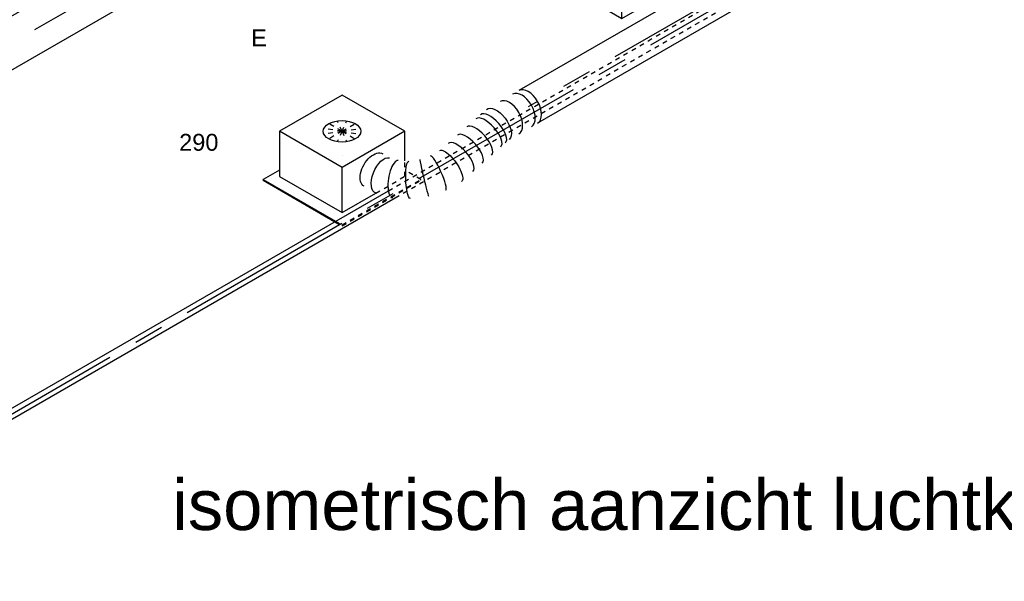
# Model space of a CAD drawing. Extents: x -329828 to 339781, y -55429 to 69176.
# Tile 55 of 140: x -39290 to -34035, y 32820 to 35818. Entities that reach past the tile are written whole.
import ezdxf
from ezdxf.enums import TextEntityAlignment as Align

# ---------------------------------------------------------------- set-up
doc = ezdxf.new("R2010")
doc.units = 0
doc.header["$LTSCALE"] = 50
doc.linetypes.add('CENTER2', pattern=[28.575, 19.05, -3.175, 3.175, -3.175])
doc.linetypes.add('STREEPJES', pattern=[0.1, 0.05, -0.05])
doc.layers.get('0').update_dxf_attribs({"linetype": 'CONTINUOUS'})
for name, color, linetype in [('WL524---_D', 153, 'CONTINUOUS'), ('WL524---_HARTLIJN', 8, 'CONTINUOUS'), ('WL570---_TOEVOER', 3, 'CONTINUOUS'), ('WL570---_TOEVOER_HL', 8, 'CONTINUOUS'), ('WL570---_TOEVOER_RST', 2, 'CONTINUOUS'), ('WL570---_TOEVOER_RST_HL', 1, 'CONTINUOUS'), ('WL5911--_D', 2, 'CONTINUOUS'), ('WM570---_TOEVOER_PR', 1, 'CONTINUOUS'), ('WM570---_TOEVOER_RST_PR', 1, 'CONTINUOUS')]:
    doc.layers.add(name, color=color, linetype=linetype)
doc.styles.add('BURO-018', font='ARIAL.TTF', dxfattribs={"height": 90})
doc.styles.add('BURO-025', font='ARIAL.TTF', dxfattribs={"height": 125})

# ---------------------------------------------------------------- blocks, each defined once
blk = doc.blocks.new('*U798')
at = {"color": 0, "ltscale": 10}
for p, q in [((29.9, 25, -9124.1), (4111.7, 25, -9124.1)), ((29.9, -25, -9124.1), (4124.7, -25, -9124.1))]:
    blk.add_line(p, q, dxfattribs=at)
at = {"color": 8, "linetype": 'STREEPJES', "ltscale": 10}
for p, q in [((4111.7, 25, -9124.1), (6643.6, 25, -9124.1)), ((4124.7, -25, -9124.1), (6594.5, -25, -9124.1))]:
    blk.add_line(p, q, dxfattribs=at)
at = {"layer": 'WL524---_HARTLIJN', "linetype": 'CENTER2'}
blk.add_line((0, 0, -9124.1), (6711.8, 0, -9124.1), dxfattribs=at)
at = {"layer": 'WL524---_D', "color": 1, "style": 'BURO-018'}
blk.add_attdef('POSNR', text='', height=90, dxfattribs=at).set_placement((0, 0), align=Align.MIDDLE)
blk = doc.blocks.new('*U846')
at = {"color": 0, "ltscale": 10}
blk.add_line((603.9, 165.4, -5881), (603.5, 165.5, -5881), dxfattribs=at)
at = {"color": 0, "ltscale": 10, "extrusion": (6.4407e-18, -6.78173e-17, -1)}
for centre, major_axis, ratio, start_param, end_param in [((516.7, 66.3, -5881), (-9.5, 100), 0.332473, 3.176319, 6.317912), ((743.1, 20.5, -5881), (-46.5, -89), 0.207333, 3.121476, 6.263069), ((186.8, 0, -5881), (9.9, -99.9), 0.499074, 6.233543, 9.375135), ((855.8, -71.1, -5881), (-80.1, -60.9), 0.517041, 3.075896, 6.217488), ((884.8, -121.4, -5881), (86.6, 50), 0.57735, 0, 3.141593)]:
    blk.add_ellipse(centre, major_axis=major_axis, ratio=ratio, start_param=start_param, end_param=end_param, dxfattribs=at)
at = {"color": 0, "ltscale": 10}
for centre, major_axis, ratio, start_param, end_param in [((593.2, 65.6, -5881), (-10.5, -99.9), 0.159392, 3.156777, 6.268001), ((253.9, 13.5, -5881), (19.7, -98), 0.411708, 3.141593, 6.283185), ((318.9, 26.6, -5881), (19.7, -98), 0.411708, 3.141593, 6.283185), ((383.9, 39.6, -5881), (19.7, -98), 0.411708, 3.141593, 6.283185), ((448.9, 52.7, -5881), (19.7, -98), 0.411708, 3.141593, 6.283185), ((670.4, 49.9, -5881), (28.9, 96.2), 0.024839, 3.139285, 6.280878), ((0, 0, -5881), (0, -100), 0.57735, 3.141593, 6.283185), ((38.8, 0, -5881), (0, -100), 0.57735, 3.141593, 6.283185), ((116.4, 0, -5881), (0, -100), 0.57735, 3.141593, 6.283185), ((221.4, 7, -5881), (19.7, -98), 0.411708, 3.141593, 6.283185), ((806.4, -20.8, -5881), (63.7, 77.7), 0.375321, 3.18219, 5.463598)]:
    blk.add_ellipse(centre, major_axis=major_axis, ratio=ratio, start_param=start_param, end_param=end_param, dxfattribs=at)
at = {"color": 8, "linetype": 'STREEPJES', "ltscale": 10}
for start_param, end_param in [(6.242588, 6.323783), (5.463598, 6.242588)]:
    blk.add_ellipse((806.4, -20.8, -5881), major_axis=(63.7, 77.7), ratio=0.375321, start_param=start_param, end_param=end_param, dxfattribs=at)
at = {"layer": 'WM570---_TOEVOER_PR', "color": 1, "style": 'BURO-018'}
blk.add_attdef('POSNR', text='', height=90, dxfattribs=at).set_placement((0, 0), align=Align.MIDDLE)
blk = doc.blocks.new('*U847')
at = {"color": 0, "ltscale": 10}
for p, q in [((0, 100, -4830.2), (1486.1, 100, -4830.2)), ((0, -100, -4830.2), (1486.1, -100, -4830.2))]:
    blk.add_line(p, q, dxfattribs=at)
at = {"color": 0, "ltscale": 10, "extrusion": (6.4407e-18, -6.78173e-17, -1)}
blk.add_ellipse((0, 0, -4830.2), major_axis=(0, -100), ratio=0.57735, start_param=0, end_param=3.141593, dxfattribs=at)
at = {"color": 0, "ltscale": 10}
blk.add_ellipse((1486.1, 0, -4830.2), major_axis=(0, -100), ratio=0.57735, start_param=3.141593, end_param=6.283185, dxfattribs=at)
at = {"layer": 'WL570---_TOEVOER_HL', "linetype": 'CENTER2'}
blk.add_line((0, 0, -4830.2), (1486.1, 0, -4830.2), dxfattribs=at)
at = {"layer": 'WM570---_TOEVOER_PR', "color": 1, "style": 'BURO-018'}
blk.add_attdef('POSNR', text='', height=90, dxfattribs=at).set_placement((0, 0), align=Align.MIDDLE)
blk = doc.blocks.new('*U893')
at = {"color": 0, "ltscale": 10}
for p, q in [((-225.4, 278.6, -5931.4), (-345.8, 70, -5931.4)), ((160.8, 278.6, -5931.4), (-225.4, 278.6, -5931.4)), ((-32.3, -55.9, -5931.4), (-225.4, 278.6, -5931.4)), ((354, -55.9, -5931.4), (160.8, 278.6, -5931.4)), ((-430.7, 95.5, -5931.4), (-428.7, 99, -5931.4)), ((-430.7, 95.5, -5931.4), (-209.6, -287.5, -5931.4)), ((-329, 99, -5931.4), (-428.7, 99, -5931.4)), ((-428.7, 99, -5931.4), (-205.5, -287.5, -5931.4)), ((-345.8, 70, -5931.4), (-152.7, -264.5, -5931.4)), ((-152.7, -264.5, -5931.4), (-32.3, -55.9, -5931.4)), ((354, -55.9, -5931.4), (-32.3, -55.9, -5931.4)), ((275.3, -192, -5931.4), (354, -55.9, -5931.4)), ((-152.7, -264.5, -5931.4), (56.3, -264.5, -5931.4))]:
    blk.add_line(p, q, dxfattribs=at)
at = {"color": 8, "linetype": 'STREEPJES', "ltscale": 10}
for p, q in [((64.3, 111.4, -5931.4), (-11.9, 172.6, -5931.4)), ((64.3, 111.4, -5931.4), (23.5, 182.1, -5931.4)), ((64.3, 111.4, -5931.4), (69.8, 172.6, -5931.4)), ((64.3, 111.4, -5931.4), (-26.8, 146.7, -5931.4)), ((64.3, 111.4, -5931.4), (-17.4, 111.4, -5931.4)), ((64.3, 111.4, -5931.4), (14, 76, -5931.4)), ((64.3, 111.4, -5931.4), (58.8, 50.1, -5931.4)), ((64.3, 111.4, -5931.4), (114.6, 146.7, -5931.4)), ((64.3, 111.4, -5931.4), (105.1, 40.7, -5931.4)), ((64.3, 111.4, -5931.4), (140.5, 50.1, -5931.4)), ((64.3, 111.4, -5931.4), (155.4, 76, -5931.4)), ((64.3, 111.4, -5931.4), (145.9, 111.4, -5931.4)), ((233.5, -264.5, -5931.4), (275.3, -192, -5931.4)), ((300.1, -321.7, -5931.4), (250.3, -235.5, -5931.4)), ((-209.6, -287.5, -5931.4), (-187.8, -325.3, -5931.4)), ((-205.5, -287.5, -5931.4), (-185.8, -321.7, -5931.4)), ((56.3, -264.5, -5931.4), (233.5, -264.5, -5931.4)), ((-185.8, -321.7, -5931.4), (-187.8, -325.3, -5931.4)), ((-187.8, -325.3, -5931.4), (298, -325.3, -5931.4)), ((-185.8, -321.7, -5931.4), (300.1, -321.7, -5931.4)), ((298, -325.3, -5931.4), (300.1, -321.7, -5931.4))]:
    blk.add_line(p, q, dxfattribs=at)
at = {"color": 0, "ltscale": 10}
blk.add_ellipse((64.3, 111.4, -5931.4), major_axis=(86.6, -50), ratio=0.57735, dxfattribs=at)
at = {"layer": 'WL570---_TOEVOER_RST_HL', "linetype": 'CENTER2'}
blk.add_circle((0, 0, -5931.4), 0.075, dxfattribs=at)
at = {"layer": 'WL570---_TOEVOER_RST', "color": 1, "style": 'BURO-018'}
for tag in ['MC', 'Q']:
    blk.add_attdef(tag, text='', height=90, dxfattribs=at).set_placement((0, 0), align=Align.MIDDLE)
at = {"layer": 'WM570---_TOEVOER_RST_PR', "color": 1, "style": 'BURO-018'}
blk.add_attdef('POSNR', text='', height=90, dxfattribs=at).set_placement((0, 0), align=Align.MIDDLE)
blk = doc.blocks.new('*U1072')
at = {"color": 2, "ltscale": 10}
for p, q in [((-326.6, 410.1, -4681.9), (-432.7, 226.3, -4681.9)), ((65.3, 410.1, -4681.9), (-326.6, 410.1, -4681.9)), ((40.8, -226.3, -4681.9), (-326.6, 410.1, -4681.9)), ((432.7, -226.3, -4681.9), (65.3, 410.1, -4681.9)), ((-432.7, 226.3, -4681.9), (-65.3, -410.1, -4681.9)), ((-65.3, -410.1, -4681.9), (40.8, -226.3, -4681.9)), ((432.7, -226.3, -4681.9), (40.8, -226.3, -4681.9)), ((326.6, -410.1, -4681.9), (432.7, -226.3, -4681.9)), ((-65.3, -410.1, -4681.9), (326.6, -410.1, -4681.9))]:
    blk.add_line(p, q, dxfattribs=at)
at = {"layer": 'WL5911--_D', "color": 2, "style": 'BURO-025'}
blk.add_attdef('POSNR', text='', height=125, dxfattribs=at).set_placement((0, 0), align=Align.MIDDLE)
blk = doc.blocks.new('*U1107')
at = {"color": 0, "ltscale": 10}
for p, q in [((-2, 124.9, -7326.7), (-3.6, 124.8, -7326.7)), ((0, 125, -7326.7), (3824.2, 125, -7326.7)), ((-3.6, -124.8, -7326.7), (-2, -124.9, -7326.7)), ((0, -125, -7326.7), (3824.2, -125, -7326.7))]:
    blk.add_line(p, q, dxfattribs=at)
blk.add_ellipse((0, 0, -7326.7), major_axis=(0, 125), ratio=0.57735, start_param=3.141593, end_param=6.283185, dxfattribs=at)
at = {"color": 0, "ltscale": 10, "extrusion": (-4.26297e-17, -1.03585e-16, -1)}
blk.add_ellipse((3824.2, 0, -7326.7), major_axis=(0, 125), ratio=0.57735, start_param=0, end_param=3.141593, dxfattribs=at)
at = {"layer": 'WL570---_TOEVOER_HL', "linetype": 'CENTER2'}
blk.add_line((0, 0, -7326.7), (3824.2, 0, -7326.7), dxfattribs=at)
at = {"layer": 'WM570---_TOEVOER_PR', "color": 1, "style": 'BURO-018'}
blk.add_attdef('POSNR', text='', height=90, dxfattribs=at).set_placement((0, 0), align=Align.MIDDLE)

msp = doc.modelspace()

# ---------------------------------------------------------------- block references
at = {"layer": 'WL524---_D', "rotation": 30.00000000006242}
msp.add_blockref('*U798', (-40870.7, 32826.4, 9124.1), dxfattribs=at)
at = {"layer": 'WL570---_TOEVOER'}
for name, p, rotation in [('*U1107', (-41683.8, 34336.1, 7326.7), 30.00000000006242), ('*U847', (-35288.3, 36095.3, 4830.2), 210.0000000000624), ('*U846', (-36575.3, 35352.3, 5881), 210.0000000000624)]:
    msp.add_blockref(name, p, dxfattribs=dict(at, rotation=rotation))
at = {"layer": 'WL570---_TOEVOER_RST'}
ref = msp.add_blockref('*U893', (-37569.6, 35093.2, 5931.4), dxfattribs=dict(at, rotation=30.00000000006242))
ref.add_attrib('Q', '290', dxfattribs={"color": 1, "height": 90, "style": 'BURO-018'}).set_placement((-38334.1, 35163.1), align=Align.MIDDLE)
ref.add_attrib('MC', 'E', dxfattribs={"color": 1, "height": 90, "style": 'BURO-018'}).set_placement((-38012.4, 35720.3), align=Align.MIDDLE)
at = {"layer": 'WL5911--_D', "rotation": 30.00000000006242}
msp.add_blockref('*U1072', (-36223.9, 36212.4, 4681.9), dxfattribs=at)

# ---------------------------------------------------------------- texts
at = {"layer": 'WL570---_TOEVOER', "style": 'BURO-018'}
msp.add_text('isometrisch aanzicht luchtkanalen & kabelgoot', height=270, dxfattribs=at).set_placement((-38476.4, 33093.4))

doc.saveas('drawing.dxf')
